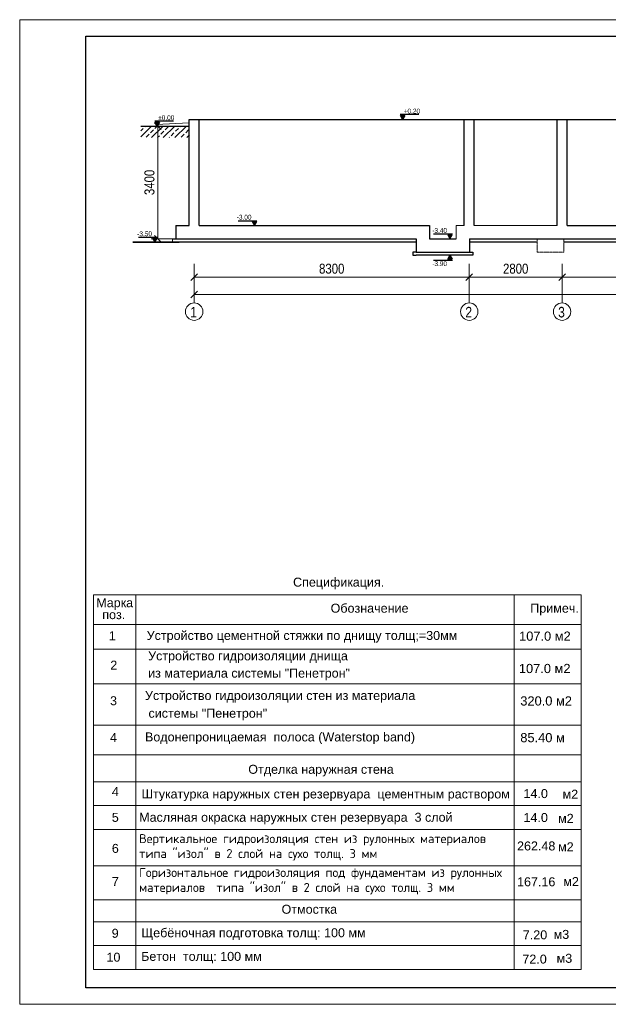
# Model space of a CAD drawing. Extents: x -764262 to 2885205, y 359641 to 616597.
# Tile 80 of 97: x 620656 to 638413, y 495848 to 525548. Entities that reach past the tile are written whole.
import ezdxf
from ezdxf.enums import TextEntityAlignment as Align

# ---------------------------------------------------------------- set-up
doc = ezdxf.new("R2010")
doc.units = 0
doc.header["$LTSCALE"] = 50
doc.header["$MEASUREMENT"] = 0
doc.linetypes.add('CENTER2', pattern=[1.125, 0.75, -0.125, 0.125, -0.125])
doc.layers.get('0').update_dxf_attribs({"linetype": 'CONTINUOUS', "lineweight": 15})
doc.layers.get('DEFPOINTS').update_dxf_attribs({"linetype": 'CONTINUOUS'})
doc.layers.add('2D - Общий_Ном._пера__24', color=7, linetype='CONTINUOUS', lineweight=18, true_color=0xd90005)
for name, color, linetype, lineweight in [('DUVAR', 7, 'CONTINUOUS', 25), ('GROBETON', 22, 'CONTINUOUS', 30), ('kcd_tx', 7, 'CONTINUOUS', 15), ('M-KOT', 222, 'CONTINUOUS', 13), ('OLCU', 7, 'CONTINUOUS', 13)]:
    doc.layers.add(name, color=color, linetype=linetype, lineweight=lineweight)
for name, color, linetype in [('KOT', 1, 'CONTINUOUS'), ('russish', 3, 'CONTINUOUS'), ('Черный', 3, 'CONTINUOUS')]:
    doc.layers.add(name, color=color, linetype=linetype)
doc.styles.add('arial', font='ARIALN.TTF')
doc.styles.add('Arial 3.', font='arial.ttf')
doc.styles.add('ROMANS', font='tromans.shx')
doc.dimstyles.new('Xikmatillo', dxfattribs={"dimtxt": 300, "dimasz": 200, "dimexe": 200, "dimexo": 0, "dimgap": 100, "dimtad": 1, "dimdec": 0, "dimtxsty": 'arial', "dimblk": 'OBLIQUE', "dimcen": 0, "dimclrd": 7, "dimclre": 7, "dimclrt": 7, "dimadec": 0, "dimazin": 0, "dimtfac": 1, "dimtdec": 0, "dimtmove": 1, "dimatfit": 3, "dimldrblk": 'OBLIQUE', "dimfxl": 200, "dimlwd": 13, "dimlwe": 13, "dimarcsym": 0})

# ---------------------------------------------------------------- blocks, each defined once
blk = doc.blocks.new('KOT1')
at = {"layer": 'KOT'}
blk.add_hatch(color=256, dxfattribs=at).paths.add_polyline_path([(5.9, 10.2), (0, 0), (-5.9, 10.2)])
blk.add_line((42.1, 12.4), (-6.2, 12.4), dxfattribs=at)
blk.add_lwpolyline([(0, 0), (-5.9, 10.2), (5.9, 10.2)], close=True, dxfattribs=at)
at = {"style": 'ROMANS', "width": 0.8}
blk.add_attdef('MMMMMMMMM', (-0.6, 15.1), '', height=12.5, dxfattribs=at)
blk = doc.blocks.new('_OBLIQUE')
at = {"color": 0, "linetype": 'ByBlock'}
blk.add_line((-0.5, -0.5), (0.5, 0.5), dxfattribs=at)
blk = doc.blocks.new('*D638')
at = {"color": 7, "lineweight": 13, "transparency": 16777216}
for p, q in [((634219, 518183), (634219, 517583)), ((625919, 517948), (625919, 517583)), ((625919, 517783), (634219, 517783))]:
    blk.add_line(p, q, dxfattribs=at)
at = {"layer": 'DEFPOINTS', "color": 0, "transparency": 16777216}
for p in [(634219, 518183), (625919, 517948), (634219, 517783)]:
    blk.add_point(p, dxfattribs=at)
at = {"color": 7, "lineweight": 13, "transparency": 16777216, "xscale": 200, "yscale": 200, "zscale": 200, "rotation": 180}
blk.add_blockref('_OBLIQUE', (625919, 517783), dxfattribs=at)
at = {"color": 7, "lineweight": 13, "transparency": 16777216, "xscale": 200, "yscale": 200, "zscale": 200}
blk.add_blockref('_OBLIQUE', (634219, 517783), dxfattribs=at)
at = {"color": 7, "lineweight": 0, "transparency": 16777216, "insert": (630069, 518036), "char_height": 300, "attachment_point": 5, "style": 'arial'}
blk.add_mtext('8300', dxfattribs=at)
blk = doc.blocks.new('*D639')
at = {"color": 7, "lineweight": 13, "transparency": 16777216}
for p, q in [((634219, 518183), (634219, 517583)), ((637019, 518183), (637019, 517583)), ((634219, 517783), (637019, 517783))]:
    blk.add_line(p, q, dxfattribs=at)
at = {"layer": 'DEFPOINTS', "color": 0, "transparency": 16777216}
for p in [(634219, 518183), (637019, 518183), (637019, 517783)]:
    blk.add_point(p, dxfattribs=at)
at = {"color": 7, "lineweight": 13, "transparency": 16777216, "xscale": 200, "yscale": 200, "zscale": 200, "rotation": 180}
blk.add_blockref('_OBLIQUE', (634219, 517783), dxfattribs=at)
at = {"color": 7, "lineweight": 13, "transparency": 16777216, "xscale": 200, "yscale": 200, "zscale": 200}
blk.add_blockref('_OBLIQUE', (637019, 517783), dxfattribs=at)
at = {"color": 7, "transparency": 16777216, "insert": (635619, 518036), "char_height": 300, "attachment_point": 5, "style": 'arial'}
blk.add_mtext('2800', dxfattribs=at)
blk = doc.blocks.new('*D640')
at = {"color": 7, "lineweight": 13, "transparency": 16777216}
for p, q in [((637019, 518183), (637019, 517583)), ((646319, 518183), (646319, 517583)), ((637019, 517783), (646319, 517783))]:
    blk.add_line(p, q, dxfattribs=at)
at = {"layer": 'DEFPOINTS', "color": 0, "transparency": 16777216}
for p in [(637019, 518183), (646319, 518183), (646319, 517783)]:
    blk.add_point(p, dxfattribs=at)
at = {"color": 7, "lineweight": 13, "transparency": 16777216, "xscale": 200, "yscale": 200, "zscale": 200, "rotation": 180}
blk.add_blockref('_OBLIQUE', (637019, 517783), dxfattribs=at)
at = {"color": 7, "lineweight": 13, "transparency": 16777216, "xscale": 200, "yscale": 200, "zscale": 200}
blk.add_blockref('_OBLIQUE', (646319, 517783), dxfattribs=at)
at = {"color": 7, "transparency": 16777216, "insert": (641669, 518036), "char_height": 300, "attachment_point": 5, "style": 'arial'}
blk.add_mtext('9300', dxfattribs=at)
blk = doc.blocks.new('*D637')
at = {"layer": 'DEFPOINTS', "color": 0, "transparency": 16777216}
for p in [(625919, 517583), (655219, 517583), (625919, 517260)]:
    blk.add_point(p, dxfattribs=at)
at = {"layer": 'kcd_tx', "color": 7, "lineweight": 13, "transparency": 16777216}
for p, q in [((625919, 517583), (625919, 517060)), ((655219, 517583), (655219, 517060)), ((655219, 517260), (625919, 517260))]:
    blk.add_line(p, q, dxfattribs=at)
at = {"layer": 'kcd_tx', "color": 7, "lineweight": 13, "transparency": 16777216, "xscale": 200, "yscale": 200, "zscale": 200, "rotation": 180}
blk.add_blockref('_OBLIQUE', (625919, 517260), dxfattribs=at)
at = {"layer": 'kcd_tx', "color": 7, "lineweight": 13, "transparency": 16777216, "xscale": 200, "yscale": 200, "zscale": 200}
blk.add_blockref('_OBLIQUE', (655219, 517260), dxfattribs=at)
at = {"layer": 'kcd_tx', "color": 7, "transparency": 16777216, "insert": (640569, 517513), "char_height": 300, "attachment_point": 5, "style": 'arial'}
blk.add_mtext('29300', dxfattribs=at)
blk = doc.blocks.new('*D644')
at = {"layer": 'DEFPOINTS', "color": 0, "transparency": 16777216}
for p in [(625769, 522340), (624825, 518940), (625769, 518940)]:
    blk.add_point(p, dxfattribs=at)
at = {"layer": 'kcd_tx', "color": 7, "lineweight": 13, "transparency": 16777216}
for p, q in [((625769, 522340), (624625, 522340)), ((624825, 522340), (624825, 518940)), ((625769, 518940), (624625, 518940))]:
    blk.add_line(p, q, dxfattribs=at)
at = {"layer": 'kcd_tx', "color": 7, "lineweight": 13, "transparency": 16777216, "xscale": 200, "yscale": 200, "zscale": 200}
for p, rotation in [((624825, 522340), 90), ((624825, 518940), 270)]:
    blk.add_blockref('_OBLIQUE', p, dxfattribs=dict(at, rotation=rotation))
at = {"layer": 'kcd_tx', "color": 7, "transparency": 16777216, "insert": (624572, 520640), "char_height": 300, "attachment_point": 5, "rotation": 90, "style": 'arial'}
blk.add_mtext('3400', dxfattribs=at)

msp = doc.modelspace()

# ---------------------------------------------------------------- hatches: boundary and pattern name
at = {"layer": 'OLCU', "linetype": 'ByBlock'}
h = msp.add_hatch(dxfattribs=at)
h.set_pattern_fill('ANSI33', color=0, scale=1000, style=0)
h.set_pattern_definition([(45, (-2752803.28, -2541491.73), (-176.776695, 176.776695), []), (45, (-2752626.5, -2541491.73), (-176.776695, 176.776695), [125, -62.5])])
h.paths.add_polyline_path([(624306.464, 522340.167), (625768.144, 522340.167), (625779.153, 522190.167), (625779.153, 521990.167), (624306.464, 521990.167)])

# ---------------------------------------------------------------- linework, layer by layer
msp.add_line((633819.335, 519340.167), (633819.335, 518940.167))
at = {"color": 0}
for p, q in [((625919.335, 518182.902), (625919.335, 517003.623)), ((634219.335, 518182.902), (634219.335, 517003.623)), ((637019.335, 518182.902), (637019.335, 517003.623))]:
    msp.add_line(p, q, dxfattribs=at)
at = {"color": 0, "lineweight": 15}
for p, q in [((635608.738, 508202.137), (622885.538, 508202.137)), ((637592.927, 508202.137), (635608.738, 508202.137))]:
    msp.add_line(p, q, dxfattribs=at)
at = {"color": 0}
msp.add_lwpolyline([(662655.971, 495847.817), (620655.971, 495847.817), (620655.971, 525547.818), (662655.971, 525547.818)], close=True, dxfattribs=at)
at = {"color": 0, "lineweight": 30, "ltscale": 100}
msp.add_lwpolyline([(622655.971, 525047.817), (662149.01, 525047.817), (662149.01, 496347.817), (622655.971, 496347.817)], close=True, dxfattribs=at)
for points in [[(625769.335, 522340.167), (625769.335, 522440.167), (624769.335, 522390.167), (624769.335, 522340.167)], [(633819.335, 519340.167), (634069.335, 519340.167)], [(634369.335, 519340.167), (636869.335, 519340.167)], [(625369.335, 518940.167), (625269.335, 518940.167), (625269.335, 518840.167), (625369.335, 518840.167)]]:
    msp.add_lwpolyline(points)
at = {"linetype": 'CENTER2'}
msp.add_lwpolyline([(637069.335, 518940.167), (637069.335, 518540.167), (636269.335, 518540.167), (636269.335, 518940.167)], dxfattribs=at)
at = {"color": 0, "linetype": 'ByBlock', "lineweight": 35, "ltscale": 100}
msp.add_lwpolyline([(625469.152, 518840.167), (624069.152, 518840.167)], dxfattribs=at)
at = {"color": 0, "lineweight": 15}
for points in [[(622885.538, 508202.137), (622885.538, 496896.448)], [(624158.672, 508202.137), (624158.672, 496896.448)], [(635568.844, 508202.137), (635568.844, 496896.448)], [(637592.927, 508202.137), (637592.927, 496896.448)], [(637592.927, 508202.137), (637592.927, 496896.448)], [(622885.538, 507300.233), (637592.927, 507300.233)], [(622885.538, 503372.882), (637199.763, 503372.882), (631571.087, 503372.882)]]:
    msp.add_lwpolyline(points, dxfattribs=at)
at = {"color": 0, "lineweight": 15, "ltscale": 0.2}
for points in [[(622885.538, 503372.882), (637199.763, 503372.882), (631571.087, 503372.882)], [(622885.538, 501839.645), (637592.927, 501839.645)], [(622885.538, 501118.121), (637592.927, 501118.121)], [(622885.538, 501118.121), (637592.927, 501118.121)], [(622885.538, 500023.399), (637592.927, 500023.399)], [(622885.538, 499000.245), (637592.927, 499000.245)], [(622885.538, 499000.245), (637592.927, 499000.245)], [(622885.538, 499000.245), (637592.927, 499000.245)], [(622885.538, 498339.495), (637592.927, 498339.495)], [(622885.538, 498339.495), (637592.927, 498339.495)], [(622885.538, 498339.495), (637592.927, 498339.495)], [(622885.538, 498339.495), (637592.927, 498339.495)], [(622885.538, 497617.971), (637592.927, 497617.971)], [(622885.538, 497617.971), (637592.927, 497617.971)], [(622885.538, 496896.448), (637592.927, 496896.448)], [(622885.538, 496896.448), (637592.927, 496896.448)], [(622885.538, 496896.448), (637592.927, 496896.448)]]:
    msp.add_lwpolyline(points, dxfattribs=at)
at = {"color": 0, "ltscale": 50}
for centre in [(625919.335, 516741.277), (634219.335, 516741.277), (637019.335, 516741.277)]:
    msp.add_circle(centre, 262.346, dxfattribs=at)
at = {"layer": 'DUVAR', "color": 0, "lineweight": 30, "ltscale": 500}
for p, q in [((625769.335, 519340.167), (625769.335, 522540.167)), ((625769.335, 522540.167), (655369.335, 522540.167)), ((626069.335, 519340.167), (626069.335, 522540.167)), ((634069.335, 519340.167), (634069.335, 522540.167)), ((634369.335, 519340.167), (634369.335, 522540.167)), ((636869.335, 519340.167), (636869.335, 522540.167)), ((637169.335, 519340.167), (637169.335, 522540.167)), ((624306.464, 522340.167), (625769.335, 522340.167)), ((625369.335, 519340.167), (625769.335, 519340.167)), ((625369.335, 519340.167), (625369.335, 518940.167)), ((626069.335, 519340.167), (633019.335, 519340.167)), ((633019.335, 519340.167), (633019.335, 518940.167)), ((637169.335, 519340.167), (646169.335, 519340.167)), ((625269.335, 518940.167), (632614.425, 518940.167)), ((632614.425, 518940.167), (632614.425, 518540.167)), ((633019.335, 518940.167), (633819.335, 518940.167)), ((634224.244, 518940.167), (655769.335, 518940.167)), ((634224.244, 518940.167), (634224.244, 518540.167)), ((636269.335, 518840.167), (634224.244, 518840.167)), ((645569.335, 518840.167), (637069.335, 518840.167)), ((632614.425, 518540.167), (634324.244, 518540.167)), ((634324.244, 518440.167), (632614.425, 518440.167))]:
    msp.add_line(p, q, dxfattribs=at)
for points in [[(632614.425, 518540.167), (632514.425, 518540.167), (632514.425, 518440.167), (632614.425, 518440.167)], [(634224.244, 518540.167), (634324.244, 518540.167), (634324.244, 518440.167), (634224.244, 518440.167)]]:
    msp.add_lwpolyline(points, dxfattribs=at)
at = {"layer": 'GROBETON', "color": 0, "lineweight": 30}
msp.add_line((632614.425, 518840.167), (625269.335, 518840.167), dxfattribs=at)
at = {"layer": 'russish', "color": 0, "lineweight": 15}
for points in [[(622885.538, 506558.441), (635608.738, 506558.441)], [(635608.738, 506558.441), (637592.927, 506558.441)], [(622885.538, 505512.918), (635608.738, 505512.918)], [(635608.738, 505512.918), (637592.927, 505512.918)], [(622885.538, 504264.667), (637592.927, 504264.667)], [(635608.738, 503372.882), (637592.927, 503372.882)], [(622885.538, 502561.168), (637592.927, 502561.168)], [(622885.538, 497617.971), (637592.927, 497617.971)]]:
    msp.add_lwpolyline(points, dxfattribs=at)

# ---------------------------------------------------------------- block references
at = {"layer": 'M-KOT', "color": 0}
ref = msp.add_blockref('KOT1', (632208.529, 522540.167), dxfattribs=dict(at, xscale=11.70883401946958, yscale=11.70883401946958, zscale=11.70883401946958))
ref.add_attrib('MMMMMMMMM', '+0,20', (632240.743, 522717.229), dxfattribs={"layer": '0', "height": 146.3604, "style": 'ROMANS', "width": 0.8})
ref = msp.add_blockref('KOT1', (624801.206, 522340.167), dxfattribs=dict(at, xscale=11.70883401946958, yscale=11.70883401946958, zscale=11.70883401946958))
ref.add_attrib('MMMMMMMMM', '%%P0,00', (624833.42, 522517.229), dxfattribs={"layer": '0', "height": 146.3604, "style": 'ROMANS', "width": 0.8})
at = {"layer": 'M-KOT', "color": 0, "transparency": 33554648}
ref = msp.add_blockref('KOT1', (627737.388, 519340.167), dxfattribs=dict(at, xscale=-11.70883401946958, yscale=11.70883401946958, zscale=11.70883401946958))
ref.add_attrib('MMMMMMMMM', '-3.00', (627203.367, 519517.229), dxfattribs={"layer": '0', "height": 146.3604, "style": 'ROMANS', "width": 0.8})
ref = msp.add_blockref('KOT1', (624735.324, 518840.167), dxfattribs=dict(at, xscale=-11.70883401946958, yscale=11.70883401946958, zscale=11.70883401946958))
ref.add_attrib('MMMMMMMMM', '-3.50', (624201.302, 519017.229), dxfattribs={"layer": '0', "height": 146.3604, "style": 'ROMANS', "width": 0.8})
ref = msp.add_blockref('KOT1', (633636.475, 518940.167), dxfattribs=dict(at, xscale=-11.70883401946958, yscale=11.70883401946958, zscale=11.70883401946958))
ref.add_attrib('MMMMMMMMM', '-3.40', (633102.454, 519117.229), dxfattribs={"layer": '0', "height": 146.3604, "style": 'ROMANS', "width": 0.8})
ref = msp.add_blockref('KOT1', (633636.475, 518440.167), dxfattribs=dict(at, xscale=11.70883401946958, yscale=11.70883401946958, zscale=11.70883401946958, rotation=180))
ref.add_attrib('MMMMMMMMM', '-3.90', (633102.454, 518116.744), dxfattribs={"layer": '0', "height": 146.3604, "style": 'ROMANS', "width": 0.8})

# ---------------------------------------------------------------- texts
at = {"color": 0, "lineweight": 15, "style": 'Arial 3.'}
for s, p in [('Устройство цементной стяжки по днищу толщ;=30мм    ', (624486.907, 506838.642)), ('Устройство гидроизоляции днища  ', (624531.161, 506223.309)), ('из материала системы "Пенетрон" ', (624531.161, 505701.906)), ('Устройство гидроизоляции стен из материала     ', (624435.819, 505026.963)), (' системы "Пенетрон" ', (624435.819, 504492.328)), ('Водонепроницаемая  полоса (Waterstop band)  ', (624435.819, 503777.328))]:
    msp.add_text(s, height=270.57127, dxfattribs=at).set_placement(p)
at = {"color": 0, "lineweight": 15, "attachment_point": 1, "style": 'Arial 3.'}
for s, insert, char_height, width in [('Штукатурка наружных стен резервуара  цементным раствором', (624333.189, 502328.177), 270.57127, 11254.81875), ('Масляная окраска наружных стен резервуара  3 слой', (624260.023, 501624.692), 270.57127, 10606.26784), ('{\\fISOCPEUR|b0|i0|c204|p34;\\C256;Вертикальное гидроизоляция \\C0;стен\\C256; из рулонных материалов  типа "изол" в \\fISOCPEUR|b0|i0|c0|p34;2\\fISOCPEUR|b0|i0|c204|p34; слой на сухо толщ. 3 мм}', (624260.023, 500981.188), 270.571271, 11315.62983), ('{\\fISOCPEUR|b0|i0|c204|p34;\\C256;Горизонтальное гидроизоляция \\C0;под фундаментам\\C256; из рулонных материалов  типа "изол" в \\fISOCPEUR|b0|i0|c0|p34;2\\fISOCPEUR|b0|i0|c204|p34; слой на сухо толщ. 3 мм}', (624260.023, 499958.663), 270.571271, 11759.3826), ('Щебёночная подготовка толщ: 100 мм ', (624329.469, 498140.941), 270.57127, 6853.95279), ('Бетон  толщ: 100 мм', (624320.45, 497428.951), 270.57127, 3729.09701)]:
    msp.add_mtext(s, dxfattribs=dict(at, insert=insert, char_height=char_height, width=width))
at = {"layer": '2D - Общий_Ном._пера__24', "color": 0, "style": 'arial'}
for s, p in [('1', (625800.637, 516567.791)), ('2', (634100.637, 516567.791)), ('3', (636900.637, 516567.791))]:
    msp.add_text(s, height=316.624, dxfattribs=at).set_placement(p)
at = {"layer": 'russish', "color": 0, "lineweight": 15, "ltscale": 0.2, "style": 'Arial 3.'}
msp.add_text('                                       Спецификация.', height=270.57127, dxfattribs=at).set_placement((624807.615, 508366.059), align=Align.BOTTOM_LEFT)
for s, height, p in [('Марка', 270.5713, (622966.898, 507826.472)), ('Обозначение', 270.57127, (630036.176, 507660.995)), ('Примеч.', 270.5713, (636059.69, 507660.995)), ('поз.', 270.5713, (623147.279, 507465.711)), ('1', 270.571, (623345.048, 506829.046)), ('2', 270.571, (623389.302, 505943.141)), ('3', 270.571, (623381.664, 504869.084)), ('4', 270.571, (623381.664, 503762.017)), ('  Отделка наружная стена ', 270.57127, (627341.653, 502801.134)), ('4', 270.571, (623435.993, 502127.84)), ('14.0', 270.5713, (635854.738, 502068.645)), ('м2', 270.5713, (637033.619, 502049.674)), ('5', 270.571, (623435.993, 501352.203)), ('14.0', 270.5713, (635854.738, 501347.121)), ('м2', 270.5713, (636898.461, 501321.721)), ('262.48', 270.5713, (635660.3, 500489.05)), ('6', 270.571, (623435.993, 500415.667)), ('м2', 270.5713, (636898.461, 500463.649)), ('7', 270.571, (623435.993, 499412.961)), ('167.16', 270.5713, (635660.3, 499407.879)), ('м2', 270.5713, (637055.913, 499415.036)), ('9', 270.571, (623431.991, 497854.989)), ('7.20', 270.5713, (635834.644, 497808.357)), ('м3', 270.5713, (636764.06, 497821.571)), ('10', 270.5713, (623274.65, 497133.466)), ('72.0', 270.5713, (635821.542, 497076.829)), ('м3', 270.5713, (636854.25, 497100.047))]:
    msp.add_text(s, height=height, dxfattribs=at).set_placement(p)
at = {"layer": 'russish', "color": 0, "lineweight": 15, "style": 'Arial 3.'}
msp.add_text('               Отмостка   ', height=270.57127, dxfattribs=at).set_placement((626981.068, 498579.461))
at = {"layer": 'Черный', "color": 0, "lineweight": 15, "ltscale": 2, "style": 'Arial 3.'}
for s, p in [('107.0 м2', (635721.795, 506814.865)), ('107.0 м2', (635715.772, 505838.77)), ('320.0 м2', (635758.41, 504860.21)), ('85.40 м ', (635758.41, 503753.143))]:
    msp.add_text(s, height=277.065, dxfattribs=at).set_placement(p)

# ---------------------------------------------------------------- dimensions: what is measured, and where the dimension line sits
at = {"color": 0, "lineweight": 0}
dim = msp.add_linear_dim(base=(634219.335, 517782.566), p1=(625919.335, 517947.777), p2=(634219.335, 518182.902), dimstyle='Xikmatillo', dxfattribs=at)
dim.commit()
dim.dimension.update_dxf_attribs({"geometry": '*D638', "text_midpoint": (630069.335, 518035.738)})
at = {"color": 0}
for base, p1, p2, picture, middle in [((637019.335, 517782.566), (634219.335, 518182.902), (637019.335, 518182.902), '*D639', (635619.335, 518035.738)), ((646319.335, 517782.566), (637019.335, 518182.902), (646319.335, 518182.902), '*D640', (641669.335, 518035.738))]:
    dim = msp.add_linear_dim(base=base, p1=p1, p2=p2, dimstyle='Xikmatillo', dxfattribs=at)
    dim.commit()
    dim.dimension.update_dxf_attribs({"geometry": picture, "text_midpoint": middle})
at = {"layer": 'kcd_tx'}
dim = msp.add_linear_dim(base=(624825.291, 518940.167), p1=(625769.335, 522340.167), p2=(625769.335, 518940.167), angle=90, dimstyle='Xikmatillo', dxfattribs=at)
dim.commit()
dim.dimension.update_dxf_attribs({"geometry": '*D644', "text_midpoint": (624572.119, 520640.167)})
dim = msp.add_linear_dim(base=(625919.335, 517260.27), p1=(655219.335, 517582.566), p2=(625919.335, 517582.566), dimstyle='Xikmatillo', dxfattribs=at)
dim.commit()
dim.dimension.update_dxf_attribs({"geometry": '*D637', "text_midpoint": (640569.335, 517513.442)})

doc.saveas('drawing.dxf')
